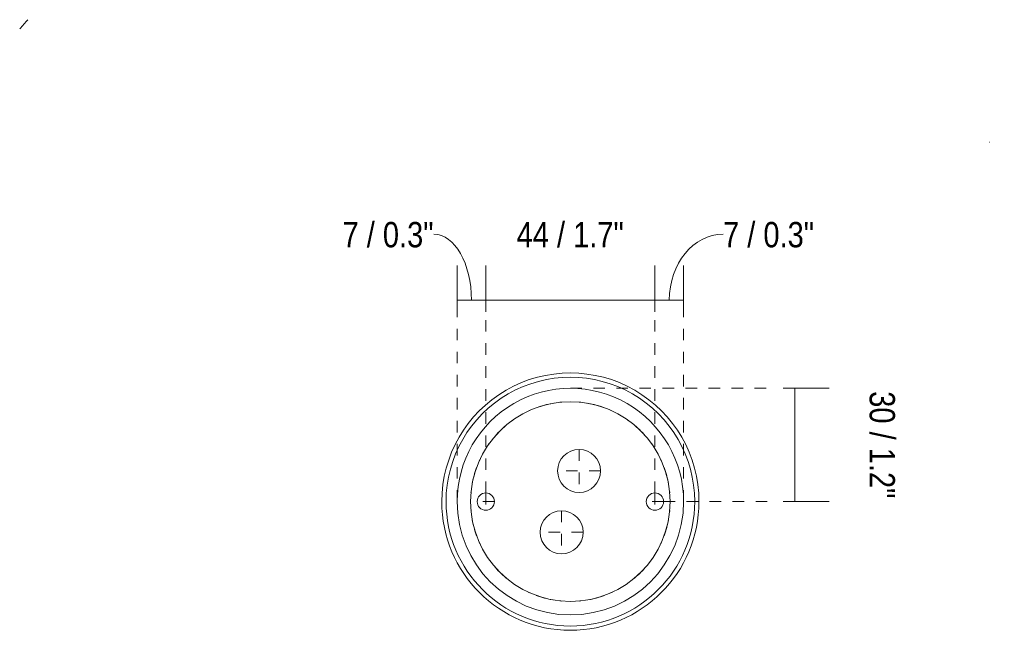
# Model space of a CAD drawing. Header units: millimetres. Extents: x 6395 to 8331, y 1727 to 6720.
# Tile 4 of 4: x 8075 to 8331, y 6561 to 6720. Entities that reach past the tile are written whole.
import ezdxf

# ---------------------------------------------------------------- set-up
doc = ezdxf.new("R2010")
doc.units = ezdxf.units.MM
doc.linetypes.add('Dash', pattern=[6, 3, -3])
doc.linetypes.add('Punto', pattern=[4.7625, 0, -4.7625])
for name, color, linetype, lineweight in [('Cotas', 7, 'Continuous', 9), ('Cotas-3', 7, 'Continuous', 9), ('Lighthing Fixture Detail Wide Black', 7, 'Continuous', 20), ('Luminarias', 7, 'Continuous', 20)]:
    doc.layers.add(name, color=color, linetype=linetype, lineweight=lineweight)
doc.layers.add('Lighthing Fixture Dim Grey Dash', color=7, linetype='Dash', lineweight=9, true_color=0xd2d2d2)
doc.layers.add('Ligthing Fixture ADD', color=7, linetype='Punto', lineweight=9, true_color=0xffffff)
doc.styles.add('Arial Narrow', font='ARIALN.TTF', dxfattribs={"height": 6.6})
doc.dimstyles.new('FARO_-_2_2mm_Arial_Narrow_mm_Inch_Left', dxfattribs={"dimscale": 304.8, "dimtxt": 6.754644, "dimasz": 0, "dimexe": 0.029528, "dimexo": 0.0625, "dimgap": 0.004921, "dimtad": 1, "dimdec": 0, "dimzin": 0, "dimdsep": 46, "dimtxsty": 'Arial Narrow', "dimblk1": 'NONE', "dimblk2": 'NONE', "dimsah": 1, "dimcen": 0.09, "dimadec": 0, "dimazin": 0, "dimtfac": 1, "dimtdec": 4, "dimtix": 1, "dimtmove": 2, "dimatfit": 3, "dimfxl": 0.009843, "dimfxlon": 1, "dimtvp": 1, "dimtolj": 1, "dimtzin": 0, "dimarcsym": 2})
doc.dimstyles.new('FARO_-_2_2mm_Arial_Narrow_mm_Inch_Left_2', dxfattribs={"dimscale": 304.8, "dimtxt": 6.754644, "dimasz": 0, "dimexe": 0.029528, "dimexo": 0.0625, "dimgap": 0.004921, "dimtad": 1, "dimdec": 0, "dimzin": 0, "dimdsep": 46, "dimtxsty": 'Arial Narrow', "dimblk1": 'NONE', "dimblk2": 'NONE', "dimsah": 1, "dimcen": 0.09, "dimadec": 0, "dimazin": 0, "dimtfac": 1, "dimtdec": 4, "dimtix": 1, "dimtmove": 1, "dimatfit": 3, "dimfxl": 0.009843, "dimfxlon": 1, "dimtvp": 1, "dimtolj": 1, "dimtzin": 0, "dimarcsym": 2})
doc.dimstyles.new('FARO_-_2_2mm_Arial_Narrow_mm_Inch_Right_2', dxfattribs={"dimscale": 304.8, "dimtxt": 6.754644, "dimasz": 0, "dimexe": 0.029528, "dimexo": 0.0625, "dimgap": 0.004921, "dimtad": 1, "dimdec": 0, "dimzin": 0, "dimdsep": 46, "dimtxsty": 'Arial Narrow', "dimblk1": 'NONE', "dimblk2": 'NONE', "dimsah": 1, "dimcen": 0.09, "dimadec": 0, "dimazin": 0, "dimtfac": 1, "dimtdec": 4, "dimtix": 1, "dimtmove": 2, "dimatfit": 3, "dimfxl": 0.009843, "dimfxlon": 1, "dimtvp": 1, "dimtolj": 1, "dimtzin": 0, "dimarcsym": 2})

# ---------------------------------------------------------------- blocks, each defined once
blk = doc.blocks.new('COSTAS_TIPOS - 62173-78 COSTAS Wall_ceiling lamp black_Ratan ø400 H70-483617-Planta_PDF Fixing Holes')
at = {"layer": 'Luminarias'}
for radius, start, end in [(33.5, 90, 270), (33.5, 270, 90), (32.39, 90, 270), (32.39, 270, 90), (29.5, 90, 270), (29.5, 270, 90), (25.99, 95.0646, 96), (25.99, 84, 84.9354), (25.99, 114, 115.0324), (25.99, 100.0612, 110.0117), (25.99, 69.9883, 79.9388), (25.99, 64.9676, 66), (25.99, 125.013, 126), (25.99, 54, 54.987), (25.99, 130.0654, 139.9346), (25.99, 40.0654, 49.9346), (25.99, 144, 144.987), (25.99, 35.013, 36), (25.99, 154.9676, 156), (25.99, 24, 25.0324), (25.99, 159.9883, 169.9767), (25.99, 10.0233, 20.0117), (25.99, 174, 175.0104), (25.99, 4.9896, 6), (25.99, 184.9896, 186), (25.99, 354, 355.0104), (25.99, 190.0233, 200.0117), (25.99, 339.9883, 349.9767), (25.99, 204, 205.0324), (25.99, 334.9676, 336), (25.99, 215.013, 216), (25.99, 324, 324.987), (25.99, 220.0654, 229.9346), (25.99, 310.0654, 319.9346), (25.99, 234, 234.987), (25.99, 305.013, 306), (25.99, 244.9676, 246), (25.99, 249.9883, 259.9388), (25.99, 280.0612, 290.0117), (25.99, 294, 295.0324), (25.99, 264, 264.9354), (25.99, 275.0646, 276), (189, 310.6281, 311.5902)]:
    blk.add_arc((0, 0), radius, start, end, dxfattribs=at)
blk = doc.blocks.new('DIMBLOCK6-Planta_PDF Fixing Holes')
at = {"layer": 'Cotas-3', "color": 251, "true_color": 0x5b5b5b}
for p, q in [((8239.97, 6647.4), (8239.97, 6656.4)), ((8247.45, 6647.4), (8247.45, 6656.4)), ((8247.45, 6647.4), (8239.97, 6647.4)), ((8239.97, 6647.4), (8239.97, 6644.4)), ((8247.45, 6647.4), (8247.45, 6644.4))]:
    blk.add_line(p, q, dxfattribs=at)
blk.add_ellipse((8257.72, 6647.4), major_axis=(0, 17.2), ratio=0.814456, start_param=0, end_param=1.570796, dxfattribs=at)
at = {"layer": 'Cotas-3', "color": 0, "insert": (8257.72, 6667.77), "char_height": 6.6, "width": 28.5625, "attachment_point": 1, "line_spacing_factor": 0.974696, "style": 'Arial Narrow'}
blk.add_mtext('7 / 0.3"', dxfattribs=at)
blk = doc.blocks.new('_None')
blk = doc.blocks.new('DIMBLOCK7-Planta_PDF Fixing Holes')
at = {"layer": 'Cotas-3', "color": 251, "true_color": 0x5b5b5b}
for p, q in [((8195.92, 6647.4), (8195.92, 6656.4)), ((8239.97, 6647.4), (8239.97, 6656.4)), ((8239.97, 6647.4), (8195.92, 6647.4)), ((8195.92, 6647.4), (8195.92, 6644.4)), ((8239.97, 6647.4), (8239.97, 6644.4))]:
    blk.add_line(p, q, dxfattribs=at)
at = {"layer": 'Cotas-3', "color": 0, "insert": (8203.95, 6667.77), "char_height": 6.6, "width": 33.5802, "attachment_point": 1, "line_spacing_factor": 0.974696, "style": 'Arial Narrow'}
blk.add_mtext('44 / 1.7"', dxfattribs=at)
blk = doc.blocks.new('DIMBLOCK8-Planta_PDF Fixing Holes')
at = {"layer": 'Cotas-3', "color": 251, "true_color": 0x5b5b5b}
for p, q in [((8188.44, 6647.4), (8188.44, 6656.4)), ((8195.92, 6647.4), (8195.92, 6656.4)), ((8195.92, 6647.4), (8188.44, 6647.4)), ((8188.44, 6647.4), (8188.44, 6644.4)), ((8195.92, 6647.4), (8195.92, 6644.4))]:
    blk.add_line(p, q, dxfattribs=at)
blk.add_ellipse((8182.4, 6647.4), major_axis=(0, 17.2), ratio=0.568446, start_param=4.712389, end_param=6.283185, dxfattribs=at)
at = {"layer": 'Cotas-3', "color": 0, "insert": (8158.6, 6667.77), "char_height": 6.6, "width": 28.5625, "attachment_point": 1, "line_spacing_factor": 0.974696, "style": 'Arial Narrow'}
blk.add_mtext('7 / 0.3"', dxfattribs=at)
blk = doc.blocks.new('DIMBLOCK9-Planta_PDF Fixing Holes')
at = {"layer": 'Cotas-3', "color": 251, "true_color": 0x5b5b5b}
for p, q in [((8276.38, 6624.47), (8273.38, 6624.47)), ((8276.38, 6624.47), (8276.38, 6594.97)), ((8276.38, 6624.47), (8285.38, 6624.47)), ((8276.38, 6594.97), (8273.38, 6594.97)), ((8276.38, 6594.97), (8285.38, 6594.97))]:
    blk.add_line(p, q, dxfattribs=at)
at = {"layer": 'Cotas-3', "color": 0, "insert": (8302.5, 6623.71), "char_height": 6.6, "width": 33.5802, "attachment_point": 1, "rotation": 270, "line_spacing_factor": 0.974696, "style": 'Arial Narrow'}
blk.add_mtext('30 / 1.2"', dxfattribs=at)

msp = doc.modelspace()

# ---------------------------------------------------------------- linework, layer by layer
at = {"layer": 'Lighthing Fixture Detail Wide Black'}
for centre, radius, start, end in [((8217.95, 6594.97), 25.99, 0, 180), ((8220.23, 6602.95), 5.6, 90, 270), ((8220.23, 6602.95), 5.6, 270, 90), ((8195.92, 6594.97), 2.25, 90, 270), ((8195.92, 6594.97), 2.25, 270, 90), ((8239.97, 6594.97), 2.25, 90, 270), ((8239.97, 6594.97), 2.25, 270, 90), ((8217.95, 6594.97), 25.99, 180, 0), ((8215.67, 6586.98), 5.6, 90, 270), ((8215.67, 6586.98), 5.6, 270, 90)]:
    msp.add_arc(centre, radius, start, end, dxfattribs=at)
at = {"layer": 'Lighthing Fixture Dim Grey Dash'}
for p, q in [((8188.44, 6594.97), (8188.44, 6645.22)), ((8195.92, 6597.22), (8195.92, 6645.22)), ((8239.97, 6597.22), (8239.97, 6645.22)), ((8247.45, 6594.97), (8247.45, 6645.22)), ((8217.95, 6624.47), (8269.95, 6624.47)), ((8220.23, 6608.55), (8220.23, 6597.35)), ((8225.83, 6602.95), (8214.63, 6602.95)), ((8195.92, 6597.22), (8195.92, 6592.72)), ((8239.97, 6597.22), (8239.97, 6592.72)), ((8198.17, 6594.97), (8193.67, 6594.97)), ((8242.22, 6594.97), (8237.95, 6594.97)), ((8242.22, 6594.97), (8269.95, 6594.97)), ((8215.67, 6592.58), (8215.67, 6581.38)), ((8221.27, 6586.98), (8210.07, 6586.98))]:
    msp.add_line(p, q, dxfattribs=at)
at = {"layer": 'Ligthing Fixture ADD'}
msp.add_line((8327.02, 6688.57), (8330.98, 6688.57), dxfattribs=at)

# ---------------------------------------------------------------- block references
at = {"layer": 'Luminarias', "extrusion": (0, 0, -1), "rotation": 89.99999999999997}
msp.add_blockref('COSTAS_TIPOS - 62173-78 COSTAS Wall_ceiling lamp black_Ratan ø400 H70-483617-Planta_PDF Fixing Holes', (-8217.95, 6594.97), dxfattribs=at)

# ---------------------------------------------------------------- dimensions: what is measured, and where the dimension line sits
at = {"layer": 'Cotas', "color": 251, "true_color": 0x5b5b5b}
for base, p1, p2, picture, middle in [((8188.44, 6647.4), (8195.92, 6644.4), (8188.44, 6644.4), 'DIMBLOCK8-Planta_PDF Fixing Holes', (8172.88, 6663.37)), ((8239.97, 6647.4), (8247.45, 6644.4), (8239.97, 6644.4), 'DIMBLOCK6-Planta_PDF Fixing Holes', (8272, 6663.37))]:
    dim = msp.add_linear_dim(base=base, p1=p1, p2=p2, dimstyle='FARO_-_2_2mm_Arial_Narrow_mm_Inch_Left_2', override={"dimpost": '<>', "dimfxl": 7.480354}, dxfattribs=at)
    dim.commit()
    dim.dimension.update_dxf_attribs({"geometry": picture, "text_midpoint": middle, "dimtype": 160})
dim = msp.add_linear_dim(base=(8195.92, 6647.4), p1=(8239.97, 6644.4), p2=(8195.92, 6644.4), dimstyle='FARO_-_2_2mm_Arial_Narrow_mm_Inch_Left', override={"dimpost": '<>', "dimfxl": 44.044452}, dxfattribs=at)
dim.commit()
dim.dimension.update_dxf_attribs({"geometry": 'DIMBLOCK7-Planta_PDF Fixing Holes', "text_midpoint": (8220.74, 6663.37), "dimtype": 160, "text_rotation": 360})
dim = msp.add_linear_dim(base=(8276.3819, 6594.9688), p1=(8273.3819, 6624.4714), p2=(8273.3819, 6594.9688), angle=90, dimstyle='FARO_-_2_2mm_Arial_Narrow_mm_Inch_Right_2', override={"dimtad": 4, "dimpost": '<>', "dimfxl": 29.50258}, dxfattribs=at)
dim.commit()
dim.dimension.update_dxf_attribs({"geometry": 'DIMBLOCK9-Planta_PDF Fixing Holes', "text_midpoint": (8298.1, 6606.9217), "dimtype": 160, "text_rotation": 90})

doc.saveas('drawing.dxf')
